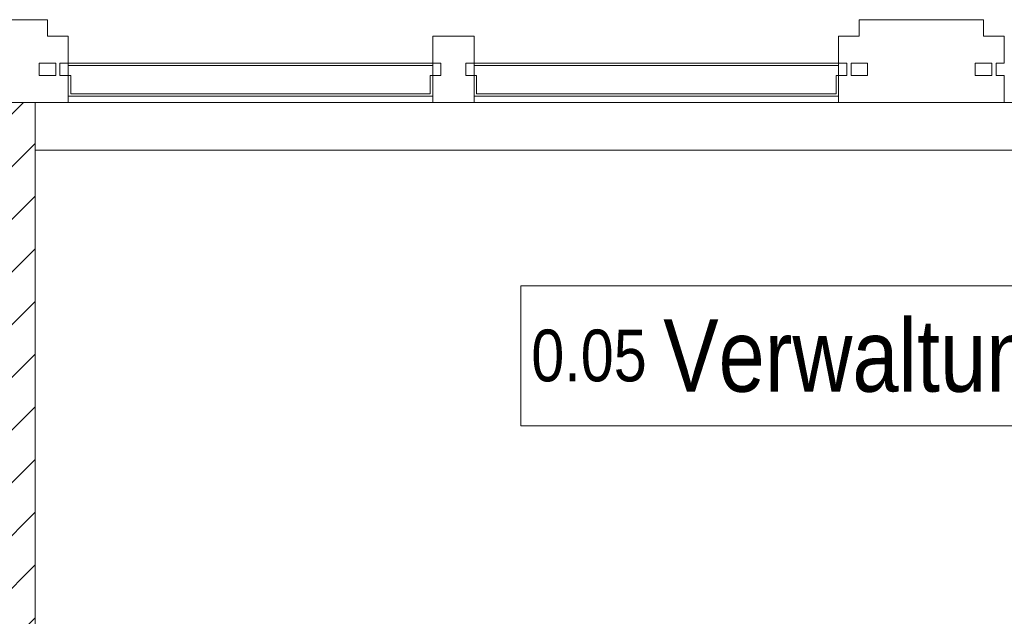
# Model space of a CAD drawing. Header units: metres. Extents: x -79 to 740, y -195 to 69.
# Tile 169 of 200: x 29.85 to 32.22, y 53.56 to 55. Entities that reach past the tile are written whole.
import ezdxf

# ---------------------------------------------------------------- set-up
doc = ezdxf.new("R2010")
doc.units = ezdxf.units.M
doc.header["$MEASUREMENT"] = 0
for name, color, linetype in [('10 Fassade', 7, 'Continuous'), ('10 Wand außen', 7, 'Continuous'), ('80 Raum 50stel', 7, 'Continuous')]:
    doc.layers.add(name, color=color, linetype=linetype)
doc.styles.add('ERSTELLTER_STIL_2', font='ARIALN.TTF')

msp = doc.modelspace()

# ---------------------------------------------------------------- hatches: boundary and pattern name
at = {"layer": '10 Wand außen', "linetype": 'Continuous', "lineweight": 18, "true_color": 0x1f1f1f}
h = msp.add_hatch(dxfattribs=at)
h.set_pattern_fill('Mauerziegel_0001', color=250, style=0, pattern_type=2)
h.set_pattern_definition([(45, (0, 0), (-0.06363961, 0.06363961), [])])
h.paths.add_polyline_path([(29.8833, 47.1919), (29.8833, 54.8019), (29.6433, 54.8019), (29.6433, 47.1919)])

# ---------------------------------------------------------------- linework, layer by layer
at = {"layer": '10 Fassade', "color": 7, "linetype": 'Continuous', "lineweight": 13}
for p, q in [((29.9133, 55.0019), (29.6133, 55.0019)), ((29.9133, 55.0019), (29.9133, 54.9619)), ((31.8729, 55.0019), (31.8729, 54.9619)), ((32.1729, 55.0019), (31.8729, 55.0019)), ((32.1729, 55.0019), (32.1729, 54.9619)), ((29.9633, 54.9619), (29.9133, 54.9619)), ((29.9633, 54.9619), (29.9633, 54.8969)), ((30.8431, 54.9619), (30.8431, 54.8969)), ((30.9431, 54.9619), (30.8431, 54.9619)), ((30.9431, 54.9619), (30.9431, 54.8969)), ((31.8229, 54.9619), (31.8229, 54.8969)), ((31.8729, 54.9619), (31.8229, 54.9619)), ((32.2229, 54.9619), (32.1729, 54.9619)), ((32.2229, 54.9619), (32.2229, 54.8969)), ((29.8933, 54.8969), (29.8933, 54.8669)), ((29.9133, 54.8969), (29.8933, 54.8969)), ((29.9333, 54.8969), (29.9133, 54.8969)), ((29.9333, 54.8969), (29.9333, 54.8669)), ((29.9433, 54.8969), (29.9433, 54.8669)), ((29.9633, 54.8969), (29.9433, 54.8969)), ((29.9633, 54.8909), (29.9633, 54.8969)), ((29.9633, 54.8969), (30.4032, 54.8969)), ((30.4032, 54.8909), (29.9633, 54.8909)), ((29.9633, 54.8669), (29.9633, 54.8909)), ((29.9633, 54.8909), (30.4032, 54.8909)), ((30.4032, 54.8969), (30.8431, 54.8969)), ((30.8431, 54.8909), (30.4032, 54.8909)), ((30.4032, 54.8909), (30.8431, 54.8909)), ((30.8431, 54.8969), (30.8431, 54.8909)), ((30.8631, 54.8969), (30.8431, 54.8969)), ((30.8431, 54.8909), (30.8431, 54.8669)), ((30.8631, 54.8969), (30.8631, 54.8669)), ((30.9231, 54.8969), (30.9231, 54.8669)), ((30.9431, 54.8969), (30.9231, 54.8969)), ((30.9431, 54.8909), (30.9431, 54.8969)), ((30.9431, 54.8969), (31.383, 54.8969)), ((31.383, 54.8909), (30.9431, 54.8909)), ((30.9431, 54.8669), (30.9431, 54.8909)), ((30.9431, 54.8909), (31.383, 54.8909)), ((31.383, 54.8969), (31.8229, 54.8969)), ((31.8229, 54.8909), (31.383, 54.8909)), ((31.383, 54.8909), (31.8229, 54.8909)), ((31.8229, 54.8969), (31.8229, 54.8909)), ((31.8429, 54.8969), (31.8229, 54.8969)), ((31.8229, 54.8909), (31.8229, 54.8669)), ((31.8429, 54.8969), (31.8429, 54.8669)), ((31.8529, 54.8969), (31.8529, 54.8669)), ((31.8729, 54.8969), (31.8529, 54.8969)), ((31.8929, 54.8969), (31.8729, 54.8969)), ((31.8929, 54.8969), (31.8929, 54.8669)), ((32.1529, 54.8969), (32.1529, 54.8669)), ((32.1729, 54.8969), (32.1529, 54.8969)), ((32.1929, 54.8969), (32.1729, 54.8969)), ((32.1929, 54.8969), (32.1929, 54.8669)), ((32.2029, 54.8969), (32.2029, 54.8669)), ((32.2229, 54.8969), (32.2029, 54.8969)), ((29.9133, 54.8669), (29.8933, 54.8669)), ((29.9333, 54.8669), (29.9133, 54.8669)), ((29.9633, 54.8669), (29.9433, 54.8669)), ((29.9633, 54.8609), (29.9633, 54.8669)), ((29.9633, 54.8669), (29.9693, 54.8669)), ((29.9633, 54.8669), (29.9633, 54.8019)), ((29.9633, 54.8169), (29.9633, 54.8609)), ((29.9693, 54.8229), (29.9693, 54.8669)), ((29.9693, 54.8669), (29.9693, 54.8229)), ((30.8371, 54.8669), (30.8371, 54.8229)), ((30.8371, 54.8229), (30.8371, 54.8669)), ((30.8371, 54.8669), (30.8431, 54.8669)), ((30.8431, 54.8669), (30.8431, 54.8609)), ((30.8631, 54.8669), (30.8431, 54.8669)), ((30.8431, 54.8669), (30.8431, 54.8019)), ((30.8431, 54.8609), (30.8431, 54.8169)), ((30.9431, 54.8669), (30.9231, 54.8669)), ((30.9431, 54.8609), (30.9431, 54.8669)), ((30.9431, 54.8669), (30.9491, 54.8669)), ((30.9431, 54.8669), (30.9431, 54.8019)), ((30.9431, 54.8169), (30.9431, 54.8609)), ((30.9491, 54.8229), (30.9491, 54.8669)), ((30.9491, 54.8669), (30.9491, 54.8229)), ((31.8169, 54.8669), (31.8169, 54.8229)), ((31.8169, 54.8229), (31.8169, 54.8669)), ((31.8169, 54.8669), (31.8229, 54.8669)), ((31.8229, 54.8669), (31.8229, 54.8609)), ((31.8229, 54.8669), (31.8229, 54.8019)), ((31.8429, 54.8669), (31.8229, 54.8669)), ((31.8229, 54.8609), (31.8229, 54.8169)), ((31.8729, 54.8669), (31.8529, 54.8669)), ((31.8929, 54.8669), (31.8729, 54.8669)), ((32.1729, 54.8669), (32.1529, 54.8669)), ((32.1929, 54.8669), (32.1729, 54.8669)), ((32.2229, 54.8669), (32.2029, 54.8669)), ((32.2229, 54.8669), (32.2229, 54.8019)), ((30.4032, 54.8169), (29.9633, 54.8169)), ((30.4032, 54.8229), (29.9693, 54.8229)), ((29.9693, 54.8229), (30.4032, 54.8229)), ((30.8371, 54.8229), (30.4032, 54.8229)), ((30.4032, 54.8229), (30.8371, 54.8229)), ((30.8431, 54.8169), (30.4032, 54.8169)), ((31.383, 54.8169), (30.9431, 54.8169)), ((31.383, 54.8229), (30.9491, 54.8229)), ((30.9491, 54.8229), (31.383, 54.8229)), ((31.8169, 54.8229), (31.383, 54.8229)), ((31.383, 54.8229), (31.8169, 54.8229)), ((31.8229, 54.8169), (31.383, 54.8169)), ((29.9133, 54.8019), (29.6133, 54.8019)), ((29.9633, 54.8019), (29.9133, 54.8019)), ((30.9431, 54.8019), (30.8431, 54.8019)), ((31.8729, 54.8019), (31.8229, 54.8019)), ((32.1729, 54.8019), (31.8729, 54.8019)), ((32.2229, 54.8019), (32.1729, 54.8019))]:
    msp.add_line(p, q, dxfattribs=at)
at = {"layer": '10 Fassade', "color": 7, "linetype": 'Continuous', "lineweight": 13, "flags": 128}
for points in [[(29.9333, 54.8969), (29.9333, 54.8669), (29.8933, 54.8669), (29.8933, 54.8969)], [(31.8929, 54.8969), (31.8929, 54.8669), (31.8529, 54.8669), (31.8529, 54.8969)], [(32.1929, 54.8969), (32.1929, 54.8669), (32.1529, 54.8669), (32.1529, 54.8969)]]:
    msp.add_lwpolyline(points, close=True, dxfattribs=at)
at = {"layer": '10 Wand außen', "color": 7, "linetype": 'Continuous', "lineweight": 9, "flags": 128}
for points in [[(29.8833, 54.8019), (29.6433, 54.8019)], [(29.8833, 46.9519), (29.8833, 54.8019)], [(34.1433, 54.8019), (29.8833, 54.8019)], [(29.8833, 54.8019), (29.8833, 54.6869)], [(29.8833, 54.6869), (34.1433, 54.6869)]]:
    msp.add_lwpolyline(points, dxfattribs=at)
at = {"layer": '80 Raum 50stel', "color": 8, "linetype": 'Continuous', "lineweight": 18, "flags": 128}
msp.add_lwpolyline([(31.0561, 54.0207), (33.0159, 54.0207), (33.0159, 54.359), (31.0561, 54.359), (31.0561, 54.0207)], close=True, dxfattribs=at)

# ---------------------------------------------------------------- texts
at = {"layer": '80 Raum 50stel', "color": 7, "linetype": 'Continuous', "lineweight": 9, "insert": (31.0811, 54.0504), "char_height": 0.125, "attachment_point": 7, "style": 'ERSTELLTER_STIL_2'}
msp.add_mtext('\\A1;{\\pql;\\fArial Narrow|b0|i0|c0|p0;\\W1.000000;0.0\\fArial Narrow|b0|i0|c0|p0;\\W1.000000;5\\fArial Narrow|b0|i0|c0|p0;\\W1.000000; \\fArial Narrow|b0|i0|c0|p0;\\H1.400000x;\\W1.000000;Verwaltung Lager}', dxfattribs=at)

doc.saveas('drawing.dxf')
